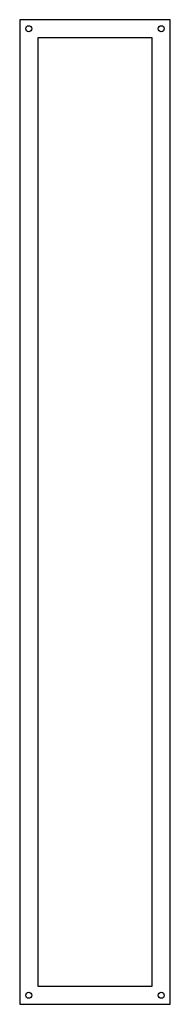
# Model space of a CAD drawing. Header units: inches. Extents: x -7.3 to -4.8, y -0.1 to 16.2.
import ezdxf

# ---------------------------------------------------------------- set-up
doc = ezdxf.new("R2010")
doc.units = ezdxf.units.IN
doc.header["$MEASUREMENT"] = 0

msp = doc.modelspace()

# ---------------------------------------------------------------- linework, layer by layer
at = {"color": 7, "linetype": 'Continuous', "lineweight": 25}
for p, q in [((-7.286, 16.235), (-7.286, -0.14)), ((-4.786, 16.235), (-7.286, 16.235)), ((-4.786, -0.14), (-4.786, 16.235)), ((-5.086, 15.935), (-6.986, 15.935)), ((-6.986, 15.935), (-6.986, 0.16)), ((-5.086, 0.16), (-5.086, 15.935)), ((-6.986, 0.16), (-5.086, 0.16)), ((-7.286, -0.14), (-4.786, -0.14))]:
    msp.add_line(p, q, dxfattribs=at)
for centre in [(-7.136, 16.085), (-4.936, 16.085), (-7.136, 0.01), (-4.936, 0.01)]:
    msp.add_circle(centre, 0.0495, dxfattribs=at)

doc.saveas('drawing.dxf')
